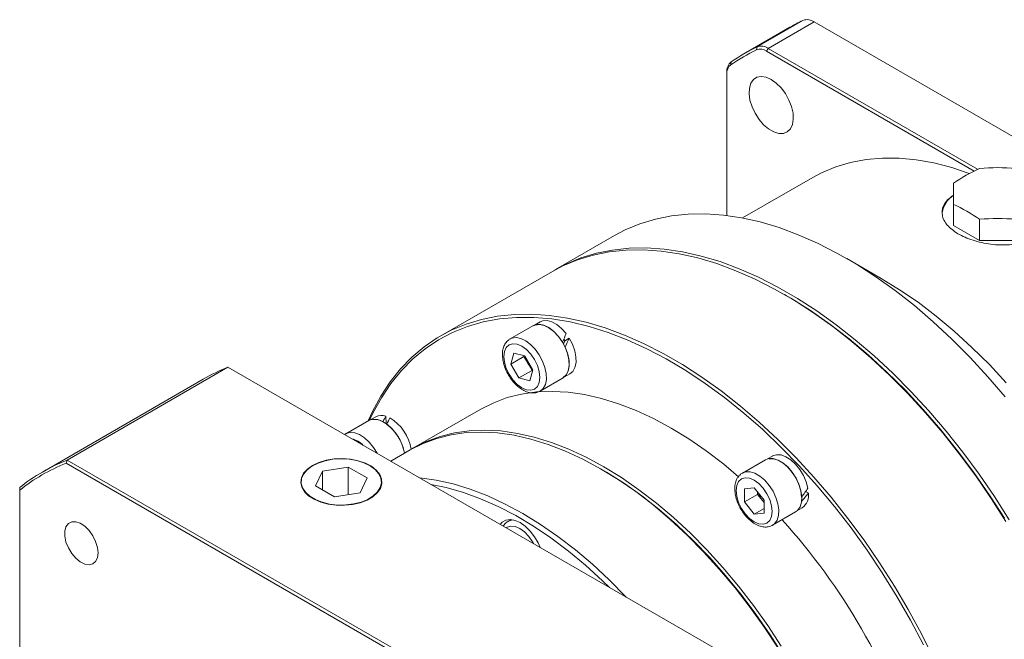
# Model space of a CAD drawing. Header units: millimetres. Extents: x 5885 to 6995, y -605 to 180.
# Tile 4 of 9: x 6182 to 6331, y -320 to -227. Entities that reach past the tile are written whole.
import ezdxf

# ---------------------------------------------------------------- set-up
doc = ezdxf.new("R2010")
doc.units = ezdxf.units.MM

msp = doc.modelspace()

# ---------------------------------------------------------------- linework, layer by layer
at = {"color": 7, "linetype": 'Continuous', "lineweight": 15}
for p, q in [((6293.62, -230.74), (6300.55, -226.74)), ((6302.22, -226.95), (6295.29, -230.96)), ((6378.9, -271.22), (6302.22, -226.95)), ((6298.57, -227.78), (6291.64, -231.78)), ((6293.62, -230.74), (6293.54, -231.19)), ((6295.29, -230.96), (6295.04, -231.38)), ((6326.35, -249.46), (6295.04, -231.38)), ((6295.29, -230.96), (6326.89, -249.2)), ((6289.73, -232.99), (6289.67, -233.43)), ((6289.08, -234.54), (6289.08, -234.83)), ((6289.08, -234.83), (6289.08, -256.17)), ((6302.06, -250.42), (6291.44, -256.55)), ((6323.27, -254.5), (6323.27, -257.68)), ((6327.17, -256.75), (6327.17, -259.93)), ((6327.17, -259.93), (6323.27, -257.68)), ((6272.15, -259.19), (6263.24, -264.34)), ((6332.67, -259.93), (6327.17, -259.93)), ((6312.36, -265.67), (6307.16, -262.66)), ((6262.75, -264.62), (6245.92, -274.34)), ((6298, -268.24), (6297.75, -268.09)), ((6259.83, -272.8), (6256.37, -274.8)), ((6260.89, -272.24), (6260.16, -272.66)), ((6265.31, -274.68), (6264.6, -275.16)), ((6256.32, -274.83), (6256.37, -274.8)), ((6256.49, -278.59), (6256.94, -276.93)), ((6258.47, -277.44), (6256.49, -278.59)), ((6256.94, -276.93), (6258.59, -277.37)), ((6258.47, -277.44), (6258.5, -277.35)), ((6259.08, -278.49), (6258.47, -277.44)), ((6258.59, -277.37), (6259.81, -279.47)), ((6189.57, -293.08), (6213.83, -279.08)), ((6288.61, -322.25), (6213.83, -279.08)), ((6257.71, -280.69), (6256.49, -278.59)), ((6259.69, -279.54), (6259.08, -278.49)), ((6259.69, -279.54), (6257.71, -280.69)), ((6259.81, -279.47), (6259.36, -281.13)), ((6259.78, -279.57), (6259.69, -279.54)), ((6264.67, -280.47), (6265.4, -280.05)), ((6210.1, -280.87), (6185.84, -294.88)), ((6259.36, -281.13), (6257.71, -280.69)), ((6260.92, -282.68), (6264.38, -280.68)), ((6236.12, -286.55), (6235.38, -286.97)), ((6237.64, -286.45), (6237.68, -287.56)), ((6251.97, -285.39), (6241.83, -291.25)), ((6235.06, -287.11), (6231.59, -289.11)), ((6231.59, -289.11), (6231.65, -289.08)), ((6241.33, -291.54), (6238.37, -293.25)), ((6295.94, -292.47), (6295.21, -292.89)), ((6189.42, -293.56), (6189.57, -293.08)), ((6264.02, -336.63), (6189.42, -293.56)), ((6189.57, -293.08), (6264.36, -336.25)), ((6226.64, -293.91), (6226.59, -293.94)), ((6235.26, -293.94), (6235.21, -293.91)), ((6294.88, -293.03), (6291.41, -295.03)), ((6228.07, -294.73), (6227.02, -296.98)), ((6231.97, -294.13), (6228.07, -294.73)), ((6228.07, -297.59), (6228.07, -294.73)), ((6234.83, -295.77), (6231.97, -294.13)), ((6231.97, -298.31), (6231.97, -294.13)), ((6270.28, -294.53), (6270.03, -294.38)), ((6291.41, -295.03), (6291.46, -295.01)), ((6227.02, -296.98), (6229.88, -298.63)), ((6233.78, -298.03), (6234.83, -295.77)), ((6290.87, -295.52), (6290.76, -295.64)), ((6182.42, -297.6), (6182.42, -297.21)), ((6182.42, -297.6), (6182.42, -383.75)), ((6229.88, -298.63), (6233.78, -298.03)), ((6291.71, -297.41), (6293.19, -297.28)), ((6291.71, -299.39), (6291.71, -297.41)), ((6293.69, -298.25), (6291.71, -299.39)), ((6293.19, -297.28), (6294.68, -299.13)), ((6293.69, -298.25), (6293.69, -297.9)), ((6294.43, -299.17), (6293.69, -298.25)), ((6301.38, -298.06), (6300.95, -297.83)), ((6293.19, -301.24), (6291.71, -299.39)), ((6294.68, -299.48), (6294.43, -299.17)), ((6294.68, -299.13), (6294.68, -301.11)), ((6294.68, -300.38), (6293.19, -301.24)), ((6294.68, -301.11), (6293.19, -301.24)), ((6295.96, -302.91), (6299.43, -300.91)), ((6299.71, -300.7), (6300.44, -300.28)), ((6256.54, -302.06), (6256.07, -302.33))]:
    msp.add_line(p, q, dxfattribs=at)
at = {"color": 7, "linetype": 'Continuous', "lineweight": 15, "flags": 128}
for points in [[(6295.76, -235.65), (6294.99, -235.31), (6294.26, -235.19), (6293.61, -235.31), (6293.08, -235.65), (6292.69, -236.21), (6292.47, -236.94), (6292.42, -237.8), (6292.56, -238.76), (6292.87, -239.76), (6293.33, -240.75), (6293.92, -241.67), (6294.62, -242.47), (6295.37, -243.11), (6296.15, -243.56), (6296.9, -243.79), (6297.6, -243.79), (6298.19, -243.56), (6298.65, -243.1), (6298.96, -242.46), (6299.09, -241.66), (6299.05, -240.73), (6298.83, -239.75), (6298.44, -238.75), (6297.91, -237.79), (6297.26, -236.92), (6296.53, -236.2), (6295.76, -235.65)], [(6302.06, -250.42), (6303.36, -249.73), (6305.49, -248.83), (6307.73, -248.16), (6310.08, -247.71), (6312.52, -247.5), (6315.04, -247.52), (6317.64, -247.77), (6320.3, -248.25), (6323.02, -248.95), (6325.64, -249.83)], [(6323.27, -254.5), (6323.27, -254.05), (6323.27, -253.61), (6323.27, -253.19), (6323.27, -252.79), (6323.27, -252.4), (6323.27, -252.02), (6323.27, -251.66), (6323.27, -251.32)], [(6272.15, -259.19), (6273.74, -258.36), (6275.96, -257.43), (6278.29, -256.72), (6280.73, -256.23), (6283.25, -255.97), (6285.86, -255.93), (6288.55, -256.11), (6291.3, -256.52), (6294.1, -257.15), (6296.96, -258), (6299.84, -259.07), (6302.76, -260.35), (6305.68, -261.84), (6308.62, -263.53), (6311.55, -265.42), (6314.46, -267.51), (6317.35, -269.77), (6320.2, -272.21), (6323, -274.82), (6325.75, -277.59), (6328.44, -280.5), (6331.05, -283.56)], [(6331.16, -302.36), (6328.93, -298.87), (6326.6, -295.47), (6324.17, -292.17), (6321.64, -288.99), (6319.03, -285.93), (6316.35, -283.02), (6313.6, -280.25), (6310.79, -277.64), (6307.94, -275.2), (6305.05, -272.93), (6302.14, -270.85), (6299.21, -268.96), (6296.28, -267.27), (6293.35, -265.78), (6290.44, -264.5), (6287.55, -263.43), (6284.7, -262.58), (6281.89, -261.95), (6279.14, -261.54), (6276.46, -261.36), (6273.85, -261.4), (6271.32, -261.66), (6268.89, -262.15), (6266.56, -262.86), (6264.34, -263.79), (6262.75, -264.62)], [(6263, -264.48), (6264.83, -263.5), (6267.05, -262.57), (6269.39, -261.86), (6271.82, -261.38), (6274.34, -261.11), (6276.95, -261.07), (6279.64, -261.25), (6282.39, -261.66), (6285.19, -262.29), (6288.05, -263.14), (6290.93, -264.21), (6293.85, -265.49), (6296.77, -266.98), (6299.71, -268.68), (6302.64, -270.57), (6305.55, -272.65), (6308.44, -274.91), (6311.29, -277.36), (6314.09, -279.97), (6316.84, -282.73), (6319.53, -285.65), (6322.14, -288.7), (6324.66, -291.88), (6327.1, -295.18), (6329.43, -298.58), (6331.65, -302.08)], [(6312.36, -265.67), (6315.13, -267.37), (6317.9, -269.27), (6320.65, -271.36), (6323.37, -273.63), (6326.04, -276.07), (6328.66, -278.67), (6331.21, -281.42)], [(6298, -268.24), (6298.73, -268.66), (6301.67, -270.52), (6304.6, -272.56), (6307.51, -274.8), (6310.38, -277.21), (6313.21, -279.8), (6315.99, -282.55), (6318.7, -285.45), (6321.33, -288.5), (6323.88, -291.67), (6326.34, -294.96), (6328.7, -298.37), (6330.95, -301.86)], [(6330.95, -301.86), (6328.7, -298.37), (6326.34, -294.96), (6323.88, -291.67), (6321.33, -288.5), (6318.7, -285.45), (6315.99, -282.55), (6313.21, -279.8), (6310.38, -277.21), (6307.51, -274.8), (6304.6, -272.56), (6301.67, -270.52), (6298.73, -268.66), (6298, -268.24)], [(6234.98, -287.16), (6235.62, -285.77), (6236.88, -283.44), (6238.3, -281.29), (6239.86, -279.33), (6241.57, -277.57), (6243.42, -276), (6245.4, -274.65), (6247.51, -273.5), (6249.73, -272.57), (6252.06, -271.86), (6254.49, -271.38), (6257.02, -271.11), (6259.63, -271.07), (6262.31, -271.26), (6265.06, -271.66), (6267.87, -272.29), (6270.72, -273.14), (6273.61, -274.21), (6276.52, -275.49), (6279.45, -276.98), (6282.38, -278.68), (6285.31, -280.57), (6288.23, -282.65), (6291.11, -284.92), (6293.96, -287.36), (6296.77, -289.97), (6299.52, -292.73), (6302.2, -295.65), (6304.81, -298.7), (6307.34, -301.88), (6309.77, -305.18), (6312.1, -308.58), (6314.33, -312.08), (6316.43, -315.65), (6318.41, -319.29), (6320.26, -322.99)], [(6318.71, -320.95), (6316.77, -317.26), (6314.7, -313.65), (6312.51, -310.11), (6310.21, -306.65), (6307.8, -303.3), (6305.29, -300.07), (6302.7, -296.96), (6300.03, -293.98), (6297.28, -291.16), (6294.48, -288.49), (6291.63, -285.99), (6288.74, -283.66), (6285.82, -281.52), (6282.88, -279.57), (6279.93, -277.81), (6276.99, -276.27), (6274.06, -274.93), (6271.15, -273.81), (6268.28, -272.91), (6265.45, -272.23), (6262.68, -271.78), (6259.97, -271.55), (6257.33, -271.55), (6254.78, -271.78), (6252.32, -272.23), (6249.96, -272.91), (6247.71, -273.82), (6245.59, -274.94), (6243.58, -276.28), (6241.71, -277.82), (6239.98, -279.58), (6238.39, -281.53), (6236.96, -283.67), (6235.68, -286), (6235.18, -287.05)], [(6259.83, -272.8), (6260.11, -272.68), (6260.75, -272.59), (6261.46, -272.73), (6262.2, -273.08), (6262.94, -273.64), (6263.64, -274.36), (6264.25, -275.2), (6264.74, -276.13), (6265.1, -277.1), (6265.29, -278.04), (6265.31, -278.92), (6265.16, -279.68), (6264.85, -280.28), (6264.38, -280.68), (6264.38, -280.68)], [(6259.86, -272.84), (6260.15, -272.71), (6260.79, -272.63), (6261.5, -272.78), (6262.24, -273.14), (6262.97, -273.7), (6263.66, -274.43), (6264.27, -275.28)], [(6260.89, -272.24), (6261.3, -272.08), (6261.96, -272.04), (6262.68, -272.23), (6263.42, -272.63), (6264.15, -273.23), (6264.83, -273.98)], [(6265.31, -274.68), (6265.79, -275.61), (6266.13, -276.58), (6266.31, -277.52), (6266.32, -278.38), (6266.15, -279.12), (6265.82, -279.7), (6265.4, -280.05)], [(6255.52, -278.33), (6255.79, -279.24), (6256.22, -280.14), (6256.79, -280.97), (6257.44, -281.66), (6258.15, -282.17), (6258.85, -282.47), (6259.51, -282.54), (6260.07, -282.36), (6260.51, -281.96), (6260.78, -281.36), (6260.87, -280.6), (6260.78, -279.73), (6260.51, -278.82), (6260.07, -277.92), (6259.51, -277.09), (6258.85, -276.4), (6258.15, -275.89), (6257.44, -275.59), (6256.79, -275.52), (6256.22, -275.7), (6255.79, -276.1), (6255.52, -276.7), (6255.43, -277.46), (6255.52, -278.33)], [(6264.67, -276.03), (6265.04, -276.99), (6265.25, -277.94), (6265.29, -278.82), (6265.15, -279.59), (6264.85, -280.2), (6264.4, -280.63), (6264.36, -280.65)], [(6264.66, -275.12), (6264.61, -275.04), (6264.47, -274.83)], [(6290.84, -295.61), (6288.59, -293.71), (6285.97, -291.7), (6283.32, -289.87), (6280.67, -288.24), (6278.02, -286.8), (6275.37, -285.58), (6272.75, -284.57), (6270.16, -283.77), (6267.62, -283.19), (6265.14, -282.84), (6262.72, -282.71), (6260.38, -282.8), (6258.12, -283.12), (6255.96, -283.66), (6253.91, -284.42), (6251.97, -285.39)], [(6235.06, -287.11), (6235.12, -287.08), (6235.72, -286.91), (6236.41, -286.96), (6237.14, -287.24), (6237.89, -287.72), (6238.6, -288.38), (6239.25, -289.18), (6239.79, -290.09), (6240.21, -291.05), (6240.46, -292), (6240.47, -292.04)], [(6296.79, -321.46), (6294.74, -318.33), (6292.58, -315.3), (6290.32, -312.37), (6287.98, -309.58), (6285.56, -306.91), (6283.07, -304.4), (6280.53, -302.04), (6277.95, -299.85), (6275.33, -297.84), (6272.68, -296.01), (6270.03, -294.38), (6267.37, -292.95), (6264.73, -291.72), (6262.11, -290.71), (6259.52, -289.91), (6256.98, -289.34), (6254.5, -288.98), (6252.08, -288.85), (6249.73, -288.94), (6247.48, -289.26), (6245.32, -289.8), (6243.27, -290.56), (6241.33, -291.54)], [(6241.58, -291.4), (6241.82, -291.25), (6243.76, -290.28), (6245.81, -289.52), (6247.97, -288.97), (6250.23, -288.66), (6252.57, -288.56), (6254.99, -288.69), (6257.48, -289.05), (6260.02, -289.63), (6262.6, -290.42), (6265.22, -291.44), (6267.87, -292.66), (6270.52, -294.09), (6273.18, -295.73), (6275.82, -297.55), (6278.44, -299.57), (6281.03, -301.75), (6283.57, -304.11), (6286.06, -306.63), (6288.47, -309.29), (6290.82, -312.09), (6293.07, -315.01), (6295.23, -318.04), (6297.28, -321.17)], [(6295.94, -292.47), (6295.97, -292.45), (6296.56, -292.27), (6297.25, -292.31), (6297.98, -292.58), (6298.72, -293.05), (6299.44, -293.71), (6300.09, -294.51), (6300.63, -295.41), (6301.04, -296.37), (6301.29, -297.32)], [(6226.59, -293.88), (6225.81, -294.43), (6225.24, -295.07), (6224.9, -295.75), (6224.8, -296.47), (6224.96, -297.18), (6225.36, -297.86), (6225.99, -298.47), (6226.82, -299), (6227.82, -299.43), (6228.94, -299.72), (6230.15, -299.89), (6231.39, -299.9), (6232.61, -299.78), (6233.76, -299.51), (6234.8, -299.12), (6235.67, -298.61), (6236.35, -298.02), (6236.81, -297.35), (6237.03, -296.65), (6237, -295.93), (6236.72, -295.24), (6236.2, -294.59), (6235.47, -294.01), (6234.55, -293.53), (6233.48, -293.17), (6232.31, -292.93), (6231.08, -292.84), (6229.84, -292.9), (6228.65, -293.1), (6227.55, -293.43), (6226.59, -293.88)], [(6225.08, -297.28), (6225.51, -297.94), (6226.17, -298.54), (6227.02, -299.05), (6228.03, -299.45), (6229.16, -299.72), (6230.36, -299.86), (6231.59, -299.85), (6232.79, -299.7), (6233.91, -299.42), (6234.91, -299.01), (6235.74, -298.49), (6236.38, -297.89), (6236.8, -297.23), (6236.97, -296.53), (6236.9, -295.82), (6236.58, -295.14), (6236.03, -294.51), (6235.28, -293.95), (6234.34, -293.49), (6233.26, -293.16), (6232.09, -292.95), (6230.87, -292.88), (6229.66, -292.96), (6228.49, -293.18), (6227.43, -293.53), (6226.5, -293.99), (6225.76, -294.56), (6225.23, -295.19), (6224.93, -295.88), (6224.88, -296.59), (6225.08, -297.28)], [(6294.88, -293.03), (6295.38, -292.85), (6296.05, -292.85), (6296.78, -293.07), (6297.52, -293.5), (6298.25, -294.12), (6298.92, -294.89), (6299.49, -295.78), (6299.94, -296.72), (6300.23, -297.69), (6300.36, -298.61), (6300.32, -299.45), (6300.11, -300.15), (6299.73, -300.68), (6299.43, -300.91)], [(6295.42, -292.88), (6296.07, -292.89), (6296.8, -293.11), (6297.54, -293.55), (6298.27, -294.17), (6298.93, -294.94), (6299.5, -295.83), (6299.93, -296.78), (6300.22, -297.74), (6300.34, -298.66)], [(6297.6, -322.61), (6295.58, -319.43), (6293.44, -316.35), (6291.21, -313.37), (6288.89, -310.52), (6286.48, -307.8), (6284, -305.23), (6281.47, -302.81), (6278.88, -300.56), (6276.26, -298.49), (6273.61, -296.6), (6270.94, -294.91), (6270.28, -294.53)], [(6270.28, -294.53), (6270.94, -294.91), (6273.61, -296.6), (6276.26, -298.49), (6278.88, -300.56), (6281.47, -302.81), (6284, -305.23), (6286.48, -307.8), (6288.89, -310.52), (6291.21, -313.37), (6293.44, -316.35), (6295.58, -319.43), (6297.6, -322.61)], [(6242.7, -295.75), (6242.76, -295.75), (6245.25, -296.11), (6247.79, -296.68), (6250.38, -297.48), (6253, -298.49), (6255.64, -299.72), (6258.3, -301.15), (6260.95, -302.78), (6263.59, -304.61), (6266.22, -306.62), (6268.8, -308.81), (6271.34, -311.17), (6273.83, -313.69), (6273.9, -313.76)], [(6271.37, -312.3), (6270.32, -311.28), (6267.77, -308.95), (6265.17, -306.8), (6262.54, -304.83), (6259.89, -303.04), (6257.24, -301.46), (6254.58, -300.08), (6251.94, -298.91), (6249.33, -297.96), (6246.75, -297.22), (6244.43, -296.74)], [(6290.83, -296.33), (6290.56, -296.93), (6290.47, -297.69), (6290.56, -298.56), (6290.83, -299.47), (6291.27, -300.37), (6291.83, -301.2), (6292.49, -301.89), (6293.19, -302.4), (6293.9, -302.7), (6294.55, -302.77), (6295.12, -302.59), (6295.55, -302.19), (6295.82, -301.59), (6295.91, -300.83), (6295.82, -299.96), (6295.55, -299.05), (6295.12, -298.15), (6294.55, -297.32), (6293.9, -296.63), (6293.19, -296.12), (6292.49, -295.82), (6291.83, -295.75), (6291.27, -295.93), (6290.83, -296.33)], [(6294.43, -299.17), (6294.6, -299.37), (6294.68, -299.45)], [(6194.24, -307.09), (6194.15, -306.25), (6193.87, -305.36), (6193.44, -304.49), (6192.88, -303.71), (6192.23, -303.07), (6191.55, -302.62), (6190.87, -302.39), (6190.26, -302.41), (6189.76, -302.66), (6189.4, -303.13), (6189.22, -303.79), (6189.22, -304.58), (6189.4, -305.45), (6189.76, -306.34), (6190.26, -307.17), (6190.87, -307.89), (6191.55, -308.44), (6192.23, -308.78), (6192.88, -308.89), (6193.44, -308.75), (6193.87, -308.39), (6194.15, -307.82), (6194.24, -307.09)], [(6260.9, -306.25), (6260.61, -305.59), (6260.06, -304.64), (6259.4, -303.79), (6258.67, -303.07), (6257.9, -302.52), (6257.13, -302.18), (6256.4, -302.05), (6255.74, -302.15), (6255.19, -302.47), (6254.9, -302.79)]]:
    msp.add_lwpolyline(points, dxfattribs=at)
at = {"color": 8, "linetype": 'Continuous', "lineweight": 15, "flags": 128}
for points in [[(6256.37, -274.8), (6256.65, -274.68), (6257.28, -274.59), (6257.99, -274.73), (6258.74, -275.08), (6259.48, -275.64), (6260.17, -276.36), (6260.78, -277.2), (6261.28, -278.13), (6261.63, -279.1), (6261.83, -280.04), (6261.85, -280.92), (6261.7, -281.68), (6261.38, -282.28), (6260.92, -282.68), (6260.88, -282.71)], [(6231.65, -289.08), (6231.66, -289.08), (6232.26, -288.91), (6232.94, -288.96), (6233.68, -289.24), (6234.42, -289.72), (6235.14, -290.38), (6235.79, -291.18), (6236.32, -292.06)], [(6291.46, -295.01), (6291.92, -294.85), (6292.59, -294.85), (6293.31, -295.07), (6294.06, -295.5), (6294.79, -296.12), (6295.45, -296.89), (6296.03, -297.78), (6296.47, -298.72), (6296.77, -299.69), (6296.9, -300.61), (6296.86, -301.45), (6296.64, -302.15), (6296.27, -302.68), (6296, -302.89)], [(6256.08, -302.32), (6256.58, -302.14), (6256.89, -302.11)], [(6259.91, -305.68), (6259.78, -305.44), (6259.21, -304.62), (6258.56, -303.92), (6257.85, -303.41), (6257.15, -303.11), (6256.49, -303.04), (6255.93, -303.22), (6255.79, -303.31)]]:
    msp.add_lwpolyline(points, dxfattribs=at)
at = {"color": 7, "linetype": 'Continuous', "lineweight": 15}
for centre, radius, start, end in [((6312.59, -252.08), 28.06, 115.4068, 119.9951), ((6301.18, -228.44), 1.82, 55.0383, 110.1421), ((6305.52, -256.41), 27.92, 115.4053, 124.6055), ((6305.65, -256.06), 28.04, 115.4053, 124.6055), ((6294.11, -232.72), 1.64, 55.0377, 110.1429), ((6294.25, -232.44), 1.82, 55.0383, 110.1421), ((6290.89, -234.38), 1.82, 129.8687, 184.9644), ((6290.71, -234.68), 1.64, 129.8696, 184.9634), ((6337.11, -270.8), 23.9, 114.5984, 125.3962), ((6329.92, -280.01), 31.06, 84.9127, 95.0873), ((6325.43, -256.43), 3.95, 123.1839, 169.9576), ((6313.32, -276.23), 23.9, 54.6038, 65.4016), ((6329.92, -287.69), 31.06, 84.9126, 95.0873), ((6262, -276.79), 3.38, 193.5187, 210.2836), ((6223.89, -304.79), 27.61, 111.3829, 119.9843), ((6262.01, -276.82), 3.38, 209.7155, 226.4828), ((6236.99, -288.18), 1.85, 69.3328, 118.2094), ((6235.91, -289.43), 2.49, 58.8983, 95.1045), ((6233.39, -293.34), 7.17, 10.3279, 52.0267), ((6234.66, -292.62), 6.92, 9.7543, 58.8909), ((6199.61, -318.73), 27.54, 111.3753, 128.6355), ((6199.48, -319.07), 27.42, 111.5288, 128.482), ((6297.2, -296.94), 3.56, 198.4599, 218.7692), ((6299.11, -298.41), 2.29, 305.5574, 8.918), ((6225.48, -366.96), 96.87, 17.9473, 42.0533)]:
    msp.add_arc(centre, radius, start, end, dxfattribs=at)
at = {"color": 8, "linetype": 'Continuous', "lineweight": 15}
msp.add_arc((6231.65, -293.34), 3.58, 43.6681, 76.3373, dxfattribs=at)
at = {"color": 7, "linetype": 'Continuous', "lineweight": 15}
for centre, major_axis, ratio, start_param, end_param in [((6262.11, -276.74), (3.66, 7.16), 0.162966, 5.000554, 5.189951), ((6263.15, -276.14), (3.66, 7.16), 0.162966, 4.811157, 5.000554), ((6263.15, -276.14), (2.46, 4.82), 0.162966, 4.929287, 5.000554), ((6237.33, -291.05), (1.87, 6.14), 0.228848, 0.794576, 0.983973), ((6238.37, -290.45), (1.87, 6.14), 0.228848, 0.983973, 1.173369), ((6298.19, -296.37), (5.64, 6.78), 0.401488, 4.607228, 4.796625), ((6297.15, -296.97), (5.64, 6.78), 0.401488, 4.796625, 4.986021)]:
    msp.add_ellipse(centre, major_axis=major_axis, ratio=ratio, start_param=start_param, end_param=end_param, dxfattribs=at)
for points, knots in [([(6323.27, -253.09), (6322.87, -253.39), (6321.92, -254.12), (6321.4, -255.46), (6321.62, -256.69), (6322.28, -257.64), (6323.23, -258.53), (6324.9, -259.52), (6327.46, -260.34), (6329.83, -260.65), (6331.7, -260.61), (6333.07, -260.44), (6334.32, -260.1), (6335.37, -259.73), (6335.83, -259.37), (6336, -259.23)], [0, 0, 0, 0, 0.079114, 0.189284, 0.300342, 0.356198, 0.412052, 0.522594, 0.632546, 0.742989, 0.798819, 0.854646, 0.910417, 0.966186, 1, 1, 1, 1]), ([(6256.31, -274.86), (6256.16, -274.96), (6255.83, -275.19), (6255.49, -275.74), (6255.26, -276.42), (6255.19, -277.24), (6255.28, -277.86), (6255.33, -278.18)], [0, 0, 0, 0, 0.16038, 0.3548213, 0.5549033, 0.7659335, 1, 1, 1, 1]), ([(6255.33, -278.18), (6255.37, -278.34), (6255.48, -278.81), (6255.77, -279.6), (6256.26, -280.49), (6256.85, -281.29), (6257.53, -281.98), (6258.28, -282.52), (6259.03, -282.86), (6259.75, -282.98), (6260.38, -282.94), (6260.71, -282.77), (6260.85, -282.69)], [0, 0, 0, 0, 0.059253, 0.17017, 0.280858, 0.391697, 0.503112, 0.615688, 0.729862, 0.831661, 0.92833, 1, 1, 1, 1]), ([(6231.68, -289.09), (6231.6, -289.12), (6231.5, -289.15), (6231.43, -289.22), (6231.42, -289.23)], [0, 0, 0, 0, 0.854603, 1, 1, 1, 1]), ([(6291.49, -295.03), (6291.39, -295.07), (6291.14, -295.18), (6290.97, -295.39), (6290.87, -295.52)], [0, 0, 0, 0, 0.4172494, 1, 1, 1, 1]), ([(6290.76, -295.64), (6290.68, -295.76), (6290.48, -296.08), (6290.3, -296.71), (6290.24, -297.52), (6290.35, -298.41), (6290.61, -299.34), (6291.03, -300.25), (6291.57, -301.11), (6292.21, -301.86), (6292.92, -302.49), (6293.69, -302.94), (6294.45, -303.18), (6295.15, -303.2), (6295.68, -303.09), (6295.92, -302.92), (6295.99, -302.86)], [0, 0, 0, 0, 0.04495, 0.118394, 0.194713, 0.273691, 0.353084, 0.432216, 0.51127, 0.590581, 0.670489, 0.751413, 0.833409, 0.904061, 0.97185, 1, 1, 1, 1]), ([(6256.1, -302.34), (6256, -302.39), (6255.71, -302.54), (6255.46, -302.81), (6255.36, -303.03), (6255.35, -303.05)], [0, 0, 0, 0, 0.313286, 0.946095, 1, 1, 1, 1])]:
    msp.add_open_spline(points, degree=3, knots=knots, dxfattribs=at)

doc.saveas('drawing.dxf')
